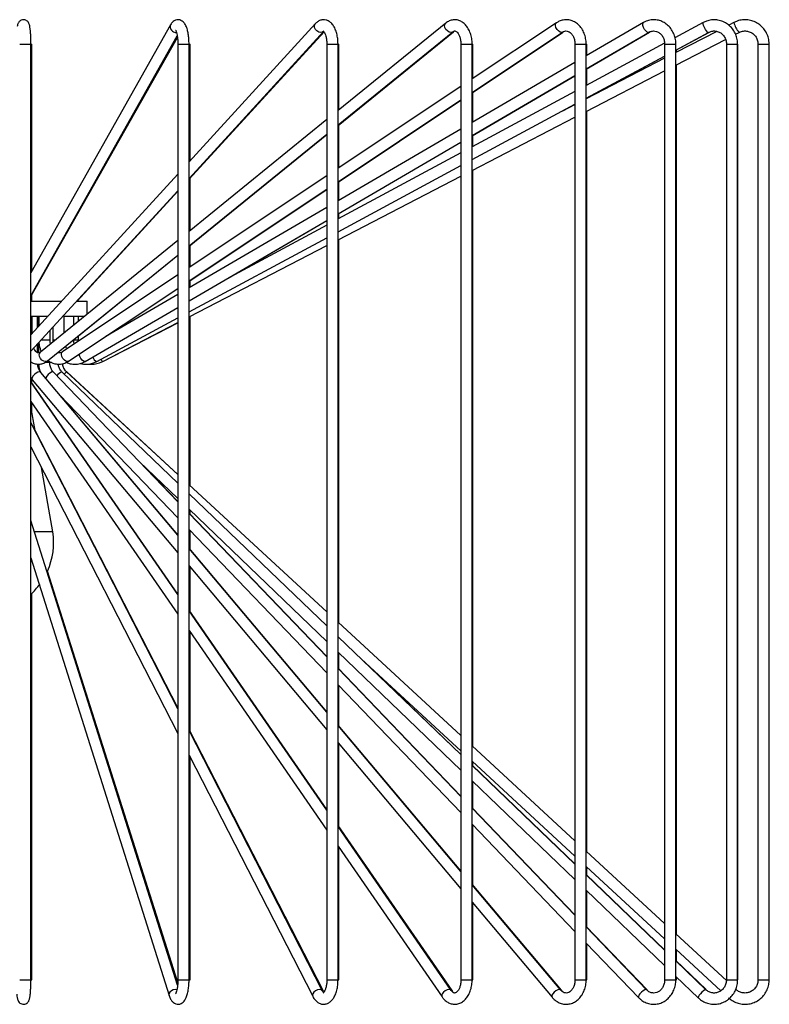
# Model space of a CAD drawing. Header units: millimetres. Extents: x 71 to 119, y 58 to 167.
# Tile 3 of 7: x 83 to 93, y 58 to 71. Entities that reach past the tile are written whole.
import ezdxf

# ---------------------------------------------------------------- set-up
doc = ezdxf.new("R2010")
doc.units = ezdxf.units.MM

msp = doc.modelspace()

# ---------------------------------------------------------------- linework, layer by layer
at = {"color": 7, "linetype": 'Continuous', "lineweight": 25}
for p, q in [((88.78577, 70.74263), (87.34529, 69.5729)), ((90.26672, 70.74682), (89.13905, 69.99551)), ((91.42997, 70.74918), (90.66485, 70.30245)), ((92.23141, 70.75045), (91.85218, 70.54643)), ((92.64059, 70.75103), (92.5708, 70.71492)), ((85.10659, 70.72119), (83.23729, 67.39924)), ((87.04338, 70.73503), (85.35251, 68.88641)), ((85.35251, 68.66416), (87.15406, 70.63379)), ((85.35251, 68.65545), (87.15793, 70.62441)), ((87.34529, 69.37967), (88.88033, 70.62618)), ((87.34529, 69.37283), (88.89122, 70.62615)), ((88.88033, 70.62618), (88.87918, 70.62529)), ((89.13905, 69.81527), (90.34989, 70.62199)), ((89.13905, 69.81018), (90.35883, 70.62197)), ((90.66485, 70.12876), (91.5056, 70.61964)), ((90.66485, 70.12521), (91.51225, 70.61963)), ((92.41079, 70.63216), (91.86406, 70.34936)), ((91.86406, 70.38249), (92.30247, 70.61836)), ((91.86406, 70.38038), (92.30657, 70.61835)), ((92.66211, 70.59328), (92.70951, 70.61779)), ((92.66239, 70.5927), (92.71089, 70.61779)), ((83.23729, 67.09336), (85.19413, 70.57088)), ((83.23729, 67.08496), (85.19669, 70.5518)), ((91.86406, 70.18048), (92.52899, 70.52441)), ((91.86406, 70.17982), (92.52914, 70.52379)), ((83.23729, 57.94088), (83.23729, 70.46213)), ((83.25184, 67.4251), (83.25184, 70.46213)), ((85.20251, 70.46213), (85.20251, 57.94088)), ((85.35251, 57.94088), (85.35251, 70.46213)), ((85.36651, 68.90171), (85.36651, 70.46213)), ((87.19529, 70.46213), (87.19529, 57.94088)), ((87.34529, 57.94088), (87.34529, 70.46213)), ((87.35819, 69.58338), (87.35819, 70.46213)), ((88.98905, 70.46213), (88.98905, 57.94088)), ((89.13905, 57.94088), (89.13905, 70.46213)), ((89.15035, 70.00305), (89.15035, 70.46213)), ((90.51485, 70.46213), (90.51485, 57.94088)), ((91.71366, 70.4719), (90.66485, 69.90764)), ((90.66485, 57.94088), (90.66485, 70.46213)), ((90.67413, 70.30787), (90.67413, 70.46213)), ((91.71406, 70.46213), (91.71406, 57.94088)), ((91.86406, 57.94088), (91.86406, 70.46213)), ((91.87096, 70.35292), (91.87096, 70.38409)), ((92.54059, 70.46213), (92.54059, 57.94088)), ((92.69059, 57.94088), (92.69059, 70.46213)), ((92.69484, 57.94088), (92.69484, 70.46213)), ((92.96269, 70.46213), (92.96269, 57.94088)), ((93.11269, 57.94088), (93.11269, 70.46213)), ((93.11412, 57.94088), (93.11412, 70.46213)), ((90.51485, 70.21487), (89.13905, 69.4116)), ((90.66485, 69.73731), (91.71406, 70.30179)), ((90.66485, 69.73546), (91.71406, 70.29971)), ((91.71406, 70.27176), (90.66485, 69.72905)), ((90.66485, 69.56017), (91.71406, 70.10288)), ((90.66485, 69.55959), (91.71406, 70.10223)), ((90.67413, 69.91263), (90.67413, 70.13063)), ((91.87096, 58.55161), (91.87096, 70.18338)), ((89.13905, 69.2379), (90.51485, 70.04118)), ((89.13905, 69.23499), (90.51485, 70.0377)), ((88.98905, 69.89557), (87.34529, 68.80043)), ((90.51485, 69.82694), (89.13905, 69.08675)), ((89.15035, 69.4182), (89.15035, 69.81771)), ((87.34529, 68.62018), (88.98905, 69.71533)), ((87.34529, 68.6164), (88.98905, 69.71035)), ((90.67413, 69.73385), (90.67413, 69.74045)), ((89.13905, 68.91642), (90.51485, 69.65661)), ((90.51485, 69.65146), (90.26679, 69.52315)), ((90.35283, 69.56766), (90.51485, 69.65479)), ((90.67413, 59.65564), (90.67413, 69.56439)), ((87.19529, 69.4511), (85.35251, 67.95468)), ((89.13905, 68.77094), (90.51485, 69.48258)), ((89.13905, 68.77046), (90.51485, 69.48201)), ((88.98905, 69.32402), (87.34529, 68.36429)), ((87.35819, 68.80902), (87.35819, 69.38328)), ((85.35251, 67.76145), (87.19529, 69.25786)), ((85.35251, 67.75723), (87.19529, 69.25122)), ((89.15035, 69.09284), (89.15035, 69.24159)), ((87.34529, 68.1906), (88.98905, 69.15032)), ((87.34529, 68.18844), (88.98905, 69.14748)), ((88.98905, 69.00605), (87.34529, 68.1217)), ((87.34529, 67.95137), (88.98905, 68.83572)), ((89.15035, 61.06127), (89.15035, 68.77631)), ((85.20251, 68.72241), (83.23729, 66.57384)), ((87.19529, 68.70049), (85.35251, 67.47274)), ((85.36651, 67.96605), (85.36651, 68.67072)), ((87.34529, 67.8431), (88.98905, 68.69335)), ((87.34529, 67.84274), (88.98905, 68.69288)), ((83.23729, 66.35159), (85.20251, 68.50016)), ((85.35251, 67.2925), (87.19529, 68.52024)), ((85.35251, 67.29016), (87.19529, 68.51657)), ((87.35819, 68.37183), (87.35819, 68.62498)), ((83.85471, 67.02199), (85.20251, 68.49186)), ((87.19529, 68.27672), (85.35251, 67.20079)), ((87.35819, 68.12864), (87.35819, 68.19596)), ((85.35251, 67.02709), (87.19529, 68.10302)), ((87.19529, 68.041), (85.84268, 67.31329)), ((85.87658, 67.33152), (87.19529, 68.10092)), ((85.35251, 66.87924), (87.19529, 67.87067)), ((87.35819, 62.71448), (87.35819, 67.84942)), ((85.20251, 67.83288), (83.36354, 66.33956)), ((85.35251, 66.81231), (87.19529, 67.76551)), ((85.35251, 66.81209), (87.19529, 67.76517)), ((85.36651, 67.48207), (85.36651, 67.76858)), ((83.4581, 66.22312), (85.20251, 67.63965)), ((83.87534, 66.55965), (85.20251, 67.63562)), ((85.20251, 67.37281), (83.65796, 66.34376)), ((83.74113, 66.21893), (85.20251, 67.19256)), ((84.25812, 66.56182), (85.20251, 67.19033)), ((85.36651, 67.20897), (85.36651, 67.29948)), ((83.25184, 67.02199), (83.25184, 67.11072)), ((85.20251, 67.11321), (84.23938, 66.55088)), ((83.23729, 67.02199), (83.6512, 67.02199)), ((83.85047, 67.02199), (83.99138, 67.02199)), ((83.96429, 66.21657), (85.20251, 66.93952)), ((83.99138, 66.84939), (83.99138, 67.02199)), ((83.23729, 66.82198), (83.46781, 66.82198)), ((83.25482, 66.59302), (83.25482, 66.82198)), ((83.32526, 66.67002), (83.32526, 66.82198)), ((83.32652, 66.67141), (83.32652, 66.82198)), ((83.33879, 66.82198), (83.33879, 66.68481)), ((83.343, 66.82198), (83.343, 66.68942)), ((83.67132, 66.82198), (83.95763, 66.82198)), ((83.6802, 66.5967), (83.6802, 66.82198)), ((83.80923, 66.70147), (83.80923, 66.82198)), ((83.87512, 66.75498), (83.87512, 66.82198)), ((83.87534, 66.75516), (83.87534, 66.82198)), ((84.11841, 66.21529), (85.20251, 66.79854)), ((85.36651, 64.55173), (85.36651, 66.81934)), ((83.5302, 66.67184), (83.5302, 66.50362)), ((84.19721, 66.21472), (85.20251, 66.73472)), ((84.19748, 66.21472), (85.20251, 66.73451)), ((83.493, 66.50362), (83.493, 66.63117)), ((83.87512, 66.50362), (83.87512, 66.56175)), ((83.87534, 66.50362), (83.87534, 66.56193)), ((83.32526, 66.33218), (83.32526, 66.44777)), ((83.32652, 66.44595), (83.33879, 66.45933)), ((83.32652, 66.33136), (83.32652, 66.44916)), ((83.33879, 66.46257), (83.33879, 66.32914)), ((83.5302, 66.50362), (83.5319, 66.47432)), ((83.80923, 66.50362), (83.80923, 66.50825)), ((83.87596, 66.48767), (83.87512, 66.50362)), ((83.65796, 66.34376), (83.65875, 66.34426)), ((83.48879, 66.20362), (83.48879, 66.21599)), ((83.23729, 65.99816), (83.2554, 65.97117)), ((85.20251, 63.89035), (83.37017, 66.06776)), ((85.20251, 64.33932), (83.53923, 66.07141)), ((85.20251, 64.58943), (83.65585, 66.07358)), ((85.20251, 64.70264), (83.71544, 66.07459)), ((85.20251, 64.70301), (83.71565, 66.07459)), ((85.20251, 63.10402), (83.23729, 65.94575)), ((85.20251, 63.09686), (83.23729, 65.9432)), ((83.25184, 65.92469), (83.25184, 65.97647)), ((83.2554, 65.97117), (85.20251, 63.65739)), ((83.62094, 65.76976), (85.20251, 64.12276)), ((85.20251, 63.89431), (83.63404, 65.75611)), ((83.23729, 65.6792), (85.20251, 62.83286)), ((83.29308, 65.29193), (83.23729, 65.61307)), ((83.25184, 65.52927), (83.25184, 65.65811)), ((85.20251, 61.56852), (83.23729, 65.40072)), ((85.20251, 61.58328), (83.29163, 65.30023)), ((83.23729, 65.072), (85.20251, 61.2398)), ((84.6863, 64.87689), (85.20251, 64.38154)), ((85.20251, 64.34158), (84.70949, 64.85463)), ((83.52838, 63.93743), (83.37944, 64.7948)), ((87.19529, 62.86475), (85.35251, 64.56465)), ((87.19529, 62.86414), (85.35251, 64.56426)), ((87.19529, 62.67718), (85.35251, 64.44549)), ((85.35251, 64.2376), (87.19529, 62.46929)), ((87.19529, 62.26783), (85.35251, 64.18549)), ((87.19529, 62.26409), (85.35251, 64.18311)), ((85.36651, 64.17092), (85.36651, 64.22417)), ((85.19886, 57.87055), (83.23729, 64.08804)), ((85.35251, 63.96655), (87.19529, 62.04753)), ((85.36651, 63.69963), (85.36651, 63.95197)), ((87.19529, 61.52883), (85.35251, 63.71625)), ((87.19529, 61.52229), (85.35251, 63.7121)), ((83.23729, 63.58949), (85.0846, 57.73416)), ((85.20144, 57.9045), (83.45711, 63.40922)), ((85.35251, 63.47914), (87.19529, 61.28932)), ((85.36651, 62.86687), (85.36651, 63.4625)), ((83.25184, 57.94088), (83.25184, 63.11264)), ((87.19529, 60.22244), (85.35251, 62.88712)), ((87.19529, 60.21061), (85.35251, 62.87961)), ((88.98905, 61.21007), (87.34529, 62.72638)), ((88.98905, 61.20925), (87.34529, 62.72575)), ((85.35251, 62.61561), (87.19529, 59.9466)), ((85.36651, 61.26427), (85.36651, 62.59533)), ((88.98905, 60.95591), (87.34529, 62.53324)), ((87.34529, 62.32535), (88.98905, 60.74802)), ((87.35819, 62.09831), (87.35819, 62.31297)), ((87.65831, 62.23288), (88.98905, 61.00516)), ((88.98905, 60.95857), (87.7166, 62.1791)), ((88.98905, 60.40119), (87.34529, 62.11174)), ((88.98905, 60.39612), (87.34529, 62.10789)), ((87.34529, 61.89133), (88.98905, 60.17956)), ((87.35819, 61.33546), (87.35819, 61.87789)), ((87.1521, 57.79102), (85.35251, 61.29151)), ((87.13972, 57.79095), (85.35251, 61.27603)), ((88.98905, 59.3996), (87.34529, 61.35078)), ((88.98905, 59.39073), (87.34529, 61.34404)), ((87.34529, 61.11108), (88.98905, 59.15777)), ((87.35819, 59.98688), (87.35819, 61.09575)), ((90.51485, 59.80257), (89.13905, 61.0717)), ((90.51485, 59.80156), (89.13905, 61.07086)), ((85.35251, 60.94731), (87.00625, 57.7225)), ((85.36651, 57.94088), (85.36651, 60.92001)), ((89.13905, 60.86677), (90.51485, 59.59748)), ((90.51485, 59.49502), (89.13905, 60.81469)), ((90.51485, 59.49178), (89.13905, 60.81198)), ((89.15035, 60.80384), (89.15035, 60.85634)), ((89.13905, 60.60409), (90.51485, 59.28388)), ((89.15035, 60.23333), (89.15035, 60.59324)), ((90.51485, 58.81339), (89.13905, 60.24509)), ((90.51485, 58.8072), (89.13905, 60.23992)), ((88.87097, 57.79939), (87.34529, 60.00554)), ((88.86012, 57.79934), (87.34529, 59.99336)), ((89.13905, 60.02335), (90.51485, 58.59063)), ((89.15035, 59.20812), (89.15035, 60.01158)), ((87.34529, 59.72935), (88.73669, 57.71411)), ((87.35819, 57.94088), (87.35819, 59.71067)), ((91.71406, 58.69634), (90.66485, 59.6642)), ((91.71406, 58.69519), (90.66485, 59.66317)), ((90.66485, 59.45909), (91.71406, 58.4911)), ((90.67413, 59.34224), (90.67413, 59.45053)), ((91.71406, 58.34474), (90.66485, 59.35114)), ((91.71406, 58.34103), (90.66485, 59.34784)), ((90.33236, 57.80505), (89.13905, 59.22154)), ((90.32346, 57.80502), (89.13905, 59.21248)), ((90.66485, 59.13995), (91.71406, 58.13314)), ((90.67413, 58.64763), (90.67413, 59.13105)), ((89.13905, 58.97952), (90.20869, 57.70844)), ((89.15035, 57.94088), (89.15035, 58.96608)), ((91.48031, 57.80869), (90.66485, 58.65729)), ((91.4737, 57.80868), (90.66485, 58.65099)), ((92.54018, 57.93428), (91.86406, 58.55798)), ((92.5401, 57.93309), (91.86406, 58.5568)), ((90.66485, 58.43442), (91.36551, 57.70478)), ((90.67413, 57.94088), (90.67413, 58.42476)), ((91.86406, 58.35271), (92.46724, 57.79623)), ((91.87096, 58.19424), (91.87096, 58.34635)), ((92.27065, 57.81085), (91.86406, 58.20086)), ((92.26658, 57.81084), (91.86406, 58.19709)), ((91.86406, 57.9892), (92.16272, 57.70261)), ((91.87096, 57.94088), (91.87096, 57.98258)), ((92.67289, 57.81185), (92.66625, 57.81798))]:
    msp.add_line(p, q, dxfattribs=at)
at = {"color": 1, "linetype": 'Continuous', "lineweight": 25}
for p, q in [((88.89122, 70.62615), (88.89868, 70.63443)), ((91.51225, 70.61963), (91.51471, 70.62147)), ((83.08729, 70.46213), (83.23729, 70.46213)), ((83.23729, 70.46213), (83.25184, 70.46213)), ((85.20251, 70.46213), (85.35251, 70.46213)), ((85.35271, 70.46213), (85.36651, 70.46213)), ((87.19529, 70.46213), (87.34529, 70.46213)), ((87.34529, 70.46213), (87.35819, 70.46213)), ((88.98905, 70.46213), (89.13905, 70.46213)), ((89.13905, 70.46213), (89.15035, 70.46213)), ((90.51485, 70.46213), (90.66485, 70.46213)), ((90.66485, 70.46213), (90.67413, 70.46213)), ((91.71406, 70.46213), (91.86406, 70.46213)), ((92.54059, 70.46213), (92.69059, 70.46213)), ((92.69059, 70.46213), (92.69484, 70.46213)), ((92.96269, 70.46213), (93.11269, 70.46213)), ((93.11269, 70.46213), (93.11412, 70.46213)), ((83.37634, 66.50362), (83.493, 66.50362)), ((83.5302, 66.50362), (83.56557, 66.50362)), ((83.80353, 66.50362), (83.80923, 66.50362)), ((83.80944, 66.50362), (83.87512, 66.50362)), ((83.87512, 66.50362), (83.87534, 66.50362)), ((83.24888, 66.20362), (83.23729, 66.20362)), ((83.48879, 66.20362), (83.42636, 66.20362)), ((83.51132, 66.20362), (83.48879, 66.20362)), ((84.19748, 66.21472), (84.19775, 66.215)), ((83.71565, 66.07459), (83.71579, 66.07427)), ((83.52838, 63.93743), (83.2848, 63.93743)), ((83.08729, 57.94088), (83.23729, 57.94088)), ((83.23693, 57.94088), (83.25184, 57.94088)), ((85.20251, 57.94088), (85.35251, 57.94088)), ((85.35271, 57.94088), (85.36651, 57.94088)), ((87.19529, 57.94088), (87.34529, 57.94088)), ((87.34529, 57.94088), (87.35819, 57.94088)), ((88.98905, 57.94088), (89.13905, 57.94088)), ((89.13905, 57.94088), (89.15035, 57.94088)), ((90.51485, 57.94088), (90.66485, 57.94088)), ((90.66485, 57.94088), (90.67413, 57.94088)), ((91.71406, 57.94088), (91.86406, 57.94088)), ((91.86406, 57.94088), (91.87096, 57.94088)), ((92.54059, 57.94088), (92.69059, 57.94088)), ((92.69059, 57.94088), (92.69484, 57.94088)), ((92.96269, 57.94088), (93.11269, 57.94088)), ((93.11269, 57.94088), (93.11412, 57.94088))]:
    msp.add_line(p, q, dxfattribs=at)
at = {"color": 1, "linetype": 'Continuous', "lineweight": 25, "flags": 128}
for points in [[(88.87918, 70.62529), (88.87535, 70.6228), (88.85481, 70.61773), (88.83095, 70.6228), (88.80742, 70.63725), (88.78779, 70.65889), (88.77504, 70.68441), (88.77113, 70.70993), (88.77665, 70.73156), (88.78577, 70.74263)], [(90.34989, 70.62199), (90.33482, 70.61773), (90.31458, 70.6228), (90.29339, 70.63725), (90.27446, 70.65889), (90.26069, 70.68441), (90.25416, 70.70993), (90.25588, 70.73156), (90.26558, 70.74602), (90.26672, 70.74682)], [(91.5056, 70.61964), (91.49805, 70.61773), (91.4822, 70.6228), (91.46416, 70.63725), (91.44666, 70.65889), (91.43239, 70.68441), (91.4235, 70.70993), (91.42136, 70.73156), (91.42628, 70.74602), (91.42997, 70.74918)], [(92.30247, 70.61836), (92.29978, 70.61773), (92.28893, 70.6228), (92.27473, 70.63725), (92.25935, 70.65889), (92.24512, 70.68441), (92.23421, 70.70993), (92.22829, 70.73156), (92.22825, 70.74602), (92.23141, 70.75045)], [(87.15406, 70.63379), (87.13897, 70.6228), (87.11488, 70.61773), (87.08833, 70.6228), (87.06336, 70.63725), (87.04377, 70.65889), (87.03255, 70.68441), (87.0314, 70.70993), (87.0405, 70.73156), (87.04338, 70.73503)], [(83.4581, 66.22312), (83.45312, 66.21973), (83.43258, 66.21465), (83.40872, 66.21973), (83.38519, 66.23419), (83.36555, 66.25582), (83.35281, 66.28134), (83.3489, 66.30686), (83.35442, 66.32849), (83.36354, 66.33956)], [(83.74113, 66.21893), (83.72607, 66.21465), (83.70582, 66.21973), (83.68463, 66.23419), (83.6657, 66.25582), (83.65193, 66.28134), (83.64541, 66.30686), (83.64712, 66.32849), (83.65682, 66.34295), (83.65796, 66.34376)], [(83.96429, 66.21657), (83.95674, 66.21465), (83.94089, 66.21973), (83.92284, 66.23419), (83.90535, 66.25582), (83.89108, 66.28134), (83.88219, 66.30686), (83.88109, 66.31217)], [(83.37017, 66.06776), (83.36721, 66.0705), (83.35197, 66.07471), (83.33076, 66.0705), (83.30682, 66.05853), (83.28379, 66.04061), (83.26516, 66.01947), (83.25379, 65.99832), (83.2514, 65.9804), (83.2554, 65.97117)], [(83.53923, 66.07141), (83.52985, 66.07471), (83.5129, 66.0705), (83.49172, 66.05853), (83.46954, 66.04061), (83.44973, 66.01947), (83.43532, 65.99832), (83.43279, 65.99333)], [(85.19055, 57.80971), (85.17082, 57.81198), (85.14223, 57.80777), (85.11575, 57.79579), (85.09543, 57.77787), (85.08434, 57.75673), (85.08418, 57.73559), (85.08461, 57.73414)], [(87.13972, 57.79095), (87.13666, 57.79579), (87.12037, 57.80777), (87.09687, 57.81198), (87.06973, 57.80777), (87.04308, 57.79579), (87.02099, 57.77787), (87.00682, 57.75673), (87.00272, 57.73559), (87.00625, 57.7225)], [(87.1521, 57.79102), (87.15564, 57.77787), (87.15571, 57.77576)], [(88.86012, 57.79934), (88.85031, 57.80777), (88.83056, 57.81198), (88.80591, 57.80777), (88.78012, 57.79579), (88.75712, 57.77787), (88.7404, 57.75673), (88.73251, 57.73559), (88.73465, 57.71766), (88.73669, 57.71411)], [(88.87097, 57.79939), (88.87303, 57.79579), (88.87557, 57.78408)], [(90.32346, 57.80502), (90.32051, 57.80777), (90.30527, 57.81198), (90.28406, 57.80777), (90.26012, 57.79579), (90.23708, 57.77787), (90.21846, 57.75673), (90.20709, 57.73559), (90.2047, 57.71766), (90.20869, 57.70844)], [(90.33236, 57.80505), (90.33636, 57.79579), (90.33663, 57.79261)], [(91.4737, 57.80868), (91.46432, 57.81198), (91.44737, 57.80777), (91.42619, 57.79579), (91.40401, 57.77787), (91.3842, 57.75673), (91.36979, 57.73559), (91.36295, 57.71766), (91.36474, 57.70568), (91.36551, 57.70478)], [(92.26658, 57.81084), (92.26318, 57.81198), (92.25113, 57.80777), (92.23353, 57.79579), (92.21306, 57.77787), (92.19283, 57.75673), (92.17592, 57.73559), (92.1649, 57.71766), (92.16146, 57.70568), (92.16272, 57.70261)]]:
    msp.add_lwpolyline(points, dxfattribs=at)
at = {"color": 1, "linetype": 'Continuous', "lineweight": 25}
for centre, radius, start, end in [((92.93839, 70.82062), 0.30582, 193.153507, 221.546662), ((85.17612, 70.69253), 0.07521, 157.616075, 276.19423), ((84.15276, 66.30081), 0.09216, 196.288748, 248.119014), ((84.24461, 66.27268), 0.07487, 201.188438, 230.726207), ((83.68399, 65.95987), 0.11714, 103.900302, 147.244556), ((83.76317, 65.98662), 0.10008, 118.479561, 142.811662), ((92.67695, 57.79288), 0.01973, 105.976619, 139.850372)]:
    msp.add_arc(centre, radius, start, end, dxfattribs=at)
at = {"color": 7, "linetype": 'Continuous', "lineweight": 25}
for start_param, end_param in [(5.94058113, 6.4171628), (5.62365856, 5.77041266)]:
    msp.add_ellipse((82.09138, 63.78716), major_axis=(1.45, 0), ratio=0.77586207, start_param=start_param, end_param=end_param, dxfattribs=at)
for points, knots in [([(83.23729, 70.46213), (83.23724, 70.47337), (83.23712, 70.50616), (83.2357, 70.5595), (83.23257, 70.61749), (83.22792, 70.66756), (83.22254, 70.70226), (83.21626, 70.72643), (83.20776, 70.7468), (83.19166, 70.76756), (83.16821, 70.78288), (83.13882, 70.78915), (83.1102, 70.78377), (83.08817, 70.77046), (83.0738, 70.75485), (83.06451, 70.73861), (83.05779, 70.72061), (83.0549, 70.70685), (83.05311, 70.69835)], [0, 0, 0, 0, 0.05191787, 0.15142908, 0.25156038, 0.35307493, 0.4586181, 0.52512805, 0.57955817, 0.62396226, 0.6689802, 0.71627359, 0.76609436, 0.8060586, 0.84220073, 0.87864515, 0.92495461, 1, 1, 1, 1]), ([(85.35251, 70.46213), (85.35237, 70.474), (85.35198, 70.5086), (85.34752, 70.5651), (85.33753, 70.62766), (85.32199, 70.68417), (85.30232, 70.72707), (85.27673, 70.75923), (85.2464, 70.78033), (85.20854, 70.78978), (85.17035, 70.78318), (85.13952, 70.7643), (85.11979, 70.74293), (85.11041, 70.72748), (85.10659, 70.72119)], [0, 0, 0, 0, 0.05601231, 0.1631699, 0.27170559, 0.38367364, 0.5043602, 0.58560479, 0.65914993, 0.73125621, 0.80847107, 0.87797677, 0.95032364, 1, 1, 1, 1]), ([(87.34529, 70.46213), (87.34506, 70.4746), (87.34439, 70.51065), (87.3369, 70.56953), (87.32011, 70.63486), (87.29535, 70.69139), (87.26393, 70.73585), (87.22712, 70.76724), (87.18559, 70.78539), (87.14078, 70.78917), (87.09765, 70.77763), (87.06544, 70.7574), (87.04928, 70.74101), (87.04338, 70.73503)], [0, 0, 0, 0, 0.05834067, 0.168656, 0.28051733, 0.39551013, 0.50236301, 0.59787129, 0.68601368, 0.77211351, 0.86181453, 0.94958666, 1, 1, 1, 1]), ([(89.13905, 70.46213), (89.13872, 70.47513), (89.13779, 70.51218), (89.12759, 70.57243), (89.10512, 70.63872), (89.07277, 70.69522), (89.03285, 70.73928), (88.98794, 70.76965), (88.93753, 70.78689), (88.88457, 70.78846), (88.83146, 70.77448), (88.80127, 70.75343), (88.78577, 70.74263)], [0, 0, 0, 0, 0.060190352, 0.171472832, 0.283950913, 0.398060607, 0.501538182, 0.600464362, 0.695698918, 0.797686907, 0.896145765, 1, 1, 1, 1]), ([(90.66485, 70.46213), (90.66444, 70.47559), (90.66329, 70.51321), (90.65092, 70.574), (90.62426, 70.64012), (90.58543, 70.69775), (90.53633, 70.74348), (90.47962, 70.7744), (90.4189, 70.78884), (90.35819, 70.78636), (90.30679, 70.77091), (90.2781, 70.75367), (90.26672, 70.74682)], [0, 0, 0, 0, 0.06170335, 0.17248547, 0.28400042, 0.39590877, 0.50745689, 0.61735065, 0.72450043, 0.82901035, 0.932157, 1, 1, 1, 1]), ([(91.86406, 70.46213), (91.86358, 70.47594), (91.86227, 70.51384), (91.84832, 70.5747), (91.81888, 70.64021), (91.77655, 70.69705), (91.72369, 70.74212), (91.66305, 70.77301), (91.59792, 70.78829), (91.5319, 70.78715), (91.47504, 70.77284), (91.44277, 70.75589), (91.42997, 70.74918)], [0, 0, 0, 0, 0.0628818, 0.172510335, 0.282485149, 0.392400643, 0.501878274, 0.61049908, 0.718011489, 0.824503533, 0.930411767, 1, 1, 1, 1]), ([(92.69059, 70.46213), (92.69007, 70.47619), (92.68864, 70.51421), (92.67368, 70.57496), (92.64255, 70.63992), (92.59808, 70.69624), (92.54273, 70.74102), (92.47926, 70.77205), (92.41081, 70.78789), (92.34095, 70.78758), (92.28014, 70.77395), (92.24532, 70.75716), (92.23141, 70.75045)], [0, 0, 0, 0, 0.06369022, 0.17221852, 0.28092372, 0.38955812, 0.49797806, 0.60609846, 0.7138742, 0.82134925, 0.92864175, 1, 1, 1, 1]), ([(93.11269, 70.46213), (93.11213, 70.47631), (93.11065, 70.51437), (93.0952, 70.57504), (93.06328, 70.63969), (93.01777, 70.69575), (92.96119, 70.74043), (92.89622, 70.77156), (92.82601, 70.78769), (92.75413, 70.78778), (92.69126, 70.77446), (92.65511, 70.75774), (92.64059, 70.75103)], [0, 0, 0, 0, 0.06410194, 0.17198691, 0.2800126, 0.38802272, 0.49601127, 0.60396694, 0.71188644, 0.81977554, 0.92764688, 1, 1, 1, 1]), ([(85.17215, 70.64915), (85.17193, 70.64942), (85.17119, 70.65028), (85.1773, 70.63987), (85.18501, 70.61727), (85.19352, 70.58055), (85.19991, 70.53276), (85.20233, 70.49121), (85.20248, 70.4673), (85.20251, 70.46213)], [0, 0, 0, 0, 0.05932306, 0.19333764, 0.35441677, 0.5371422, 0.73558229, 0.94283115, 1, 1, 1, 1]), ([(87.14733, 70.63775), (87.14699, 70.63791), (87.14577, 70.6385), (87.1561, 70.62966), (87.16995, 70.60483), (87.18318, 70.56769), (87.19237, 70.52131), (87.19517, 70.48433), (87.19528, 70.46462), (87.19529, 70.46213)], [0, 0, 0, 0, 0.06951798, 0.24795957, 0.41933541, 0.59770405, 0.7857831, 0.9729658, 1, 1, 1, 1]), ([(88.88033, 70.62618), (88.88333, 70.62837), (88.89265, 70.63515), (88.90387, 70.63768), (88.91411, 70.63693), (88.9321, 70.6268), (88.95243, 70.60413), (88.97125, 70.56851), (88.98448, 70.52298), (88.9888, 70.48582), (88.98901, 70.46566), (88.98905, 70.46213)], [0, 0, 0, 0, 0.06329064, 0.19645911, 0.35162844, 0.47546396, 0.5947327, 0.72213353, 0.85000806, 0.97373933, 1, 1, 1, 1]), ([(90.34989, 70.62199), (90.3543, 70.62464), (90.36883, 70.63336), (90.39354, 70.63893), (90.42255, 70.63474), (90.45233, 70.61774), (90.47944, 70.58872), (90.50103, 70.54799), (90.51308, 70.50343), (90.51434, 70.47408), (90.51485, 70.46213)], [0, 0, 0, 0, 0.06359038, 0.20927475, 0.36802671, 0.50336537, 0.63254467, 0.77049023, 0.90652249, 1, 1, 1, 1]), ([(91.5056, 70.61964), (91.51121, 70.62259), (91.52984, 70.63242), (91.56393, 70.6394), (91.60646, 70.63379), (91.64713, 70.61245), (91.68119, 70.57686), (91.70452, 70.53111), (91.71333, 70.49092), (91.71392, 70.46783), (91.71406, 70.46213)], [0, 0, 0, 0, 0.063873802, 0.212261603, 0.365242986, 0.519901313, 0.668687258, 0.812503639, 0.953732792, 1, 1, 1, 1]), ([(92.30247, 70.61836), (92.30892, 70.62149), (92.33023, 70.63185), (92.36996, 70.63951), (92.4193, 70.63383), (92.46525, 70.61246), (92.50331, 70.57735), (92.52963, 70.53185), (92.53973, 70.49144), (92.54042, 70.46804), (92.54059, 70.46213)], [0, 0, 0, 0, 0.064102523, 0.211808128, 0.360960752, 0.510614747, 0.659051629, 0.805723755, 0.95090613, 1, 1, 1, 1]), ([(92.70951, 70.61779), (92.71639, 70.62101), (92.73902, 70.63159), (92.78142, 70.63953), (92.83396, 70.63393), (92.88261, 70.61267), (92.92283, 70.57783), (92.95079, 70.53257), (92.96172, 70.492), (92.96249, 70.4683), (92.96269, 70.46213)], [0, 0, 0, 0, 0.064239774, 0.211217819, 0.358730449, 0.506300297, 0.653768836, 0.801046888, 0.948153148, 1, 1, 1, 1]), ([(83.34491, 66.46601), (83.34496, 66.46511), (83.34618, 66.44011), (83.35462, 66.39898), (83.37046, 66.3631), (83.37685, 66.34861)], [0, 0, 0, 0, 0.02158245, 0.60489058, 1, 1, 1, 1]), ([(83.50052, 66.44888), (83.49867, 66.45518), (83.49356, 66.4725), (83.49322, 66.49152), (83.493, 66.50362)], [0, 0, 0, 0, 0.36396416, 1, 1, 1, 1]), ([(83.72084, 66.38443), (83.71861, 66.38661), (83.70974, 66.39529), (83.70458, 66.40833), (83.70072, 66.41809)], [0, 0, 0, 0, 0.25107254, 1, 1, 1, 1]), ([(83.81883, 66.44964), (83.81512, 66.4616), (83.80966, 66.47921), (83.80933, 66.49769), (83.80923, 66.50362)], [0, 0, 0, 0, 0.67873184, 1, 1, 1, 1]), ([(83.36354, 66.33956), (83.36054, 66.33738), (83.35122, 66.3306), (83.34001, 66.32808), (83.32973, 66.32875), (83.31185, 66.33914), (83.29248, 66.35953), (83.28198, 66.38175), (83.27711, 66.39207)], [0, 0, 0, 0, 0.09064881, 0.28139715, 0.50365594, 0.68103764, 0.85187362, 1, 1, 1, 1]), ([(83.65796, 66.34376), (83.65355, 66.34113), (83.63901, 66.3325), (83.61814, 66.32661), (83.6015, 66.33046), (83.5946, 66.33206)], [0, 0, 0, 0, 0.20372938, 0.67044134, 1, 1, 1, 1]), ([(83.23729, 66.21146), (83.24388, 66.20668), (83.26451, 66.19177), (83.30657, 66.1793), (83.35924, 66.17717), (83.41242, 66.1913), (83.4426, 66.21232), (83.4581, 66.22312)], [0, 0, 0, 0, 0.1008301, 0.3151561, 0.54468471, 0.76627109, 1, 1, 1, 1]), ([(83.37017, 66.06776), (83.36611, 66.07296), (83.35347, 66.08916), (83.33683, 66.12485), (83.32762, 66.15993), (83.32665, 66.17913), (83.32655, 66.18101)], [0, 0, 0, 0, 0.18325618, 0.57094408, 0.95798067, 1, 1, 1, 1]), ([(83.34012, 66.18056), (83.34042, 66.17447), (83.34187, 66.14436), (83.34874, 66.1082), (83.36131, 66.08162), (83.36374, 66.07648)], [0, 0, 0, 0, 0.169897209, 0.839411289, 1, 1, 1, 1]), ([(83.46792, 66.22935), (83.46966, 66.2277), (83.48736, 66.21093), (83.5288, 66.19216), (83.58881, 66.1767), (83.6497, 66.17945), (83.70106, 66.19483), (83.72975, 66.21208), (83.74113, 66.21893)], [0, 0, 0, 0, 0.023767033, 0.241585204, 0.453955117, 0.661094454, 0.865534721, 1, 1, 1, 1]), ([(83.53923, 66.07141), (83.53455, 66.07668), (83.5195, 66.09364), (83.50014, 66.13006), (83.48983, 66.17134), (83.48903, 66.19619), (83.48879, 66.20362)], [0, 0, 0, 0, 0.1575811, 0.50665702, 0.85256188, 1, 1, 1, 1]), ([(83.65585, 66.07358), (83.65073, 66.07893), (83.63398, 66.09641), (83.61272, 66.13179), (83.60655, 66.16464), (83.60364, 66.18018)], [0, 0, 0, 0, 0.18862737, 0.61611838, 1, 1, 1, 1]), ([(83.71544, 66.07459), (83.71007, 66.07998), (83.69241, 66.09768), (83.66973, 66.13441), (83.66338, 66.16847), (83.66026, 66.18524)], [0, 0, 0, 0, 0.18180187, 0.5970646, 1, 1, 1, 1]), ([(83.71565, 66.07459), (83.71027, 66.07998), (83.69261, 66.09769), (83.66992, 66.13444), (83.66357, 66.16851), (83.66044, 66.1853)], [0, 0, 0, 0, 0.18171861, 0.59679741, 1, 1, 1, 1]), ([(83.71559, 66.20372), (83.7211, 66.20075), (83.74628, 66.18719), (83.79665, 66.17816), (83.86229, 66.17841), (83.91923, 66.19294), (83.9515, 66.20986), (83.96429, 66.21657)], [0, 0, 0, 0, 0.07177682, 0.32798691, 0.58176761, 0.83416539, 1, 1, 1, 1]), ([(83.89782, 66.19011), (83.91158, 66.18639), (83.94777, 66.1766), (84.00897, 66.17859), (84.06966, 66.19173), (84.1045, 66.20856), (84.11841, 66.21529)], [0, 0, 0, 0, 0.18733341, 0.49258904, 0.79732156, 1, 1, 1, 1]), ([(84.01087, 66.18101), (84.01127, 66.18091), (84.03486, 66.17543), (84.08389, 66.17918), (84.14651, 66.19109), (84.18269, 66.20795), (84.19721, 66.21472)], [0, 0, 0, 0, 0.006501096, 0.37853191, 0.750492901, 1, 1, 1, 1]), ([(83.0469, 57.74882), (83.04781, 57.74098), (83.05058, 57.71682), (83.05557, 57.69041), (83.0635, 57.66512), (83.07817, 57.64142), (83.10089, 57.62342), (83.12859, 57.61454), (83.15752, 57.61665), (83.18138, 57.62772), (83.198, 57.64287), (83.20868, 57.65887), (83.21586, 57.67568), (83.22215, 57.6986), (83.22752, 57.7321), (83.23235, 57.78247), (83.23557, 57.84011), (83.2371, 57.89495), (83.23724, 57.9288), (83.23729, 57.94088)], [0, 0, 0, 0, 0.04770918, 0.1471058, 0.20850759, 0.25625615, 0.29591073, 0.33824478, 0.38103483, 0.41926634, 0.45256858, 0.48487339, 0.52189988, 0.57661602, 0.6774456, 0.76598861, 0.85897403, 0.94964605, 1, 1, 1, 1]), ([(85.0846, 57.73416), (85.08768, 57.72514), (85.09658, 57.69914), (85.1137, 57.66703), (85.14034, 57.63765), (85.17247, 57.61909), (85.21086, 57.61344), (85.24739, 57.62323), (85.27624, 57.64367), (85.29854, 57.67094), (85.31782, 57.70841), (85.334, 57.75935), (85.34567, 57.82273), (85.35163, 57.88475), (85.35225, 57.92443), (85.35251, 57.94088)], [0, 0, 0, 0, 0.05240379, 0.15101113, 0.22026524, 0.28527957, 0.34960633, 0.41621598, 0.47785137, 0.54423393, 0.62606212, 0.73059398, 0.83320133, 0.9308354, 1, 1, 1, 1]), ([(85.20251, 57.94088), (85.20239, 57.93091), (85.20206, 57.90186), (85.19838, 57.85524), (85.1908, 57.8086), (85.182, 57.77542), (85.17346, 57.75581), (85.17204, 57.75391), (85.17141, 57.75306)], [0, 0, 0, 0, 0.11028634, 0.3214338, 0.52971829, 0.70993846, 0.87050737, 1, 1, 1, 1]), ([(87.00625, 57.7225), (87.01156, 57.71293), (87.02574, 57.68737), (87.05393, 57.65445), (87.09253, 57.62764), (87.13663, 57.61417), (87.18253, 57.61663), (87.22457, 57.63436), (87.26002, 57.66336), (87.29039, 57.70352), (87.31561, 57.75583), (87.33394, 57.8188), (87.34379, 57.8822), (87.34484, 57.92346), (87.34529, 57.94088)], [0, 0, 0, 0, 0.05479584, 0.14627292, 0.2279689, 0.30502512, 0.38815769, 0.46642168, 0.54561605, 0.63236638, 0.72871069, 0.8289063, 0.92775946, 1, 1, 1, 1]), ([(87.19529, 57.94088), (87.19511, 57.93151), (87.1946, 57.904), (87.18891, 57.85992), (87.17689, 57.81496), (87.16222, 57.7825), (87.14837, 57.76587), (87.14732, 57.76546), (87.14685, 57.76528)], [0, 0, 0, 0, 0.10190006, 0.29898452, 0.49296406, 0.67995714, 0.85820797, 1, 1, 1, 1]), ([(88.73669, 57.71411), (88.7439, 57.70446), (88.76268, 57.67932), (88.79921, 57.64765), (88.84625, 57.62358), (88.8975, 57.61351), (88.94964, 57.6188), (88.99899, 57.63932), (89.04257, 57.67278), (89.0798, 57.71831), (89.10952, 57.77499), (89.12991, 57.84052), (89.13822, 57.89743), (89.13886, 57.93113), (89.13905, 57.94088)], [0, 0, 0, 0, 0.055979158, 0.145727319, 0.231472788, 0.314930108, 0.403348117, 0.489817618, 0.577367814, 0.668762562, 0.764243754, 0.861980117, 0.960030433, 1, 1, 1, 1]), ([(88.98905, 57.94088), (88.98882, 57.93204), (88.98816, 57.90572), (88.98068, 57.86337), (88.96489, 57.82017), (88.94463, 57.78853), (88.92453, 57.77084), (88.90977, 57.76545), (88.9004, 57.76554), (88.8851, 57.77188), (88.87004, 57.7856), (88.86191, 57.79686), (88.86012, 57.79934)], [0, 0, 0, 0, 0.05822497, 0.17340099, 0.28723431, 0.39867712, 0.50898942, 0.62231902, 0.75154217, 0.86386018, 0.97004556, 1, 1, 1, 1]), ([(90.20869, 57.70844), (90.21738, 57.6989), (90.24102, 57.67294), (90.28715, 57.64091), (90.34624, 57.61871), (90.40748, 57.61344), (90.4669, 57.62438), (90.52187, 57.65018), (90.57043, 57.68932), (90.61094, 57.74032), (90.64134, 57.80125), (90.66112, 57.86925), (90.66361, 57.91701), (90.66485, 57.94088)], [0, 0, 0, 0, 0.05650613, 0.15381588, 0.24974763, 0.34315473, 0.43477413, 0.52580279, 0.61766085, 0.71128105, 0.80668545, 0.90333897, 1, 1, 1, 1]), ([(90.51485, 57.94088), (90.51459, 57.9325), (90.51381, 57.90695), (90.50474, 57.86554), (90.48507, 57.82278), (90.45889, 57.7908), (90.43001, 57.77146), (90.40082, 57.76405), (90.3722, 57.76801), (90.34483, 57.78243), (90.32963, 57.7985), (90.32346, 57.80502)], [0, 0, 0, 0, 0.0581028, 0.17698993, 0.29538559, 0.41334465, 0.53253097, 0.65768186, 0.79770954, 0.91792059, 1, 1, 1, 1]), ([(91.36551, 57.70478), (91.37526, 57.6954), (91.40152, 57.67013), (91.45194, 57.63943), (91.51563, 57.61836), (91.58181, 57.61354), (91.64679, 57.62469), (91.70757, 57.65102), (91.76145, 57.69108), (91.80619, 57.74306), (91.8394, 57.80468), (91.86026, 57.87182), (91.86282, 57.91828), (91.86406, 57.94088)], [0, 0, 0, 0, 0.05668713, 0.15265565, 0.24808774, 0.34255291, 0.4363414, 0.52985957, 0.62361913, 0.71802075, 0.81321406, 0.90914226, 1, 1, 1, 1]), ([(91.71406, 57.94088), (91.71378, 57.93285), (91.7129, 57.9077), (91.7024, 57.86655), (91.67894, 57.82343), (91.64658, 57.79059), (91.60853, 57.77024), (91.56719, 57.76342), (91.52487, 57.77141), (91.4932, 57.78962), (91.47754, 57.80492), (91.4737, 57.80868)], [0, 0, 0, 0, 0.05764014, 0.18057664, 0.30362615, 0.42723383, 0.55302232, 0.68335869, 0.81944052, 0.95565844, 1, 1, 1, 1]), ([(92.16272, 57.70261), (92.17317, 57.69335), (92.2012, 57.66849), (92.25462, 57.63852), (92.32178, 57.61809), (92.39167, 57.61361), (92.46063, 57.62503), (92.52538, 57.65174), (92.58282, 57.69238), (92.63037, 57.74501), (92.6654, 57.80716), (92.68681, 57.87369), (92.68937, 57.91923), (92.69059, 57.94088)], [0, 0, 0, 0, 0.05673866, 0.1522302, 0.24763257, 0.34275284, 0.43767463, 0.53250549, 0.62738507, 0.72243807, 0.81775648, 0.91335034, 1, 1, 1, 1]), ([(92.54059, 57.94088), (92.5403, 57.9331), (92.53934, 57.90803), (92.52767, 57.8667), (92.50085, 57.82283), (92.46312, 57.78931), (92.41794, 57.76892), (92.36883, 57.76343), (92.32005, 57.77376), (92.28621, 57.79296), (92.27006, 57.80767), (92.26658, 57.81084)], [0, 0, 0, 0, 0.05715562, 0.18404795, 0.31131623, 0.43918911, 0.56834205, 0.69918217, 0.83141663, 0.96357791, 1, 1, 1, 1]), ([(92.56981, 57.7016), (92.5806, 57.6924), (92.60954, 57.66774), (92.66451, 57.6381), (92.73351, 57.61795), (92.80539, 57.61366), (92.87641, 57.62522), (92.94318, 57.65214), (93.00243, 57.69306), (93.05138, 57.74603), (93.0873, 57.80845), (93.10893, 57.87468), (93.11149, 57.91974), (93.11269, 57.94088)], [0, 0, 0, 0, 0.05674228, 0.15210033, 0.24756063, 0.34299155, 0.43840229, 0.53380486, 0.62920746, 0.72463359, 0.82008283, 0.91555809, 1, 1, 1, 1]), ([(92.96269, 57.94088), (92.96238, 57.93322), (92.96139, 57.90812), (92.94901, 57.86652), (92.92012, 57.82209), (92.87922, 57.78828), (92.83026, 57.76818), (92.77749, 57.76357), (92.72671, 57.77486), (92.69184, 57.79411), (92.67544, 57.80843), (92.67152, 57.81185)], [0, 0, 0, 0, 0.05686123, 0.18639289, 0.3163192, 0.44634663, 0.57655097, 0.70693224, 0.83743937, 0.96118508, 1, 1, 1, 1]), ([(87.15104, 57.77353), (87.14824, 57.77703), (87.14469, 57.78147), (87.14059, 57.7893), (87.13972, 57.79095)], [0, 0, 0, 0, 0.788929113, 1, 1, 1, 1])]:
    msp.add_open_spline(points, degree=3, knots=knots, dxfattribs=at)

doc.saveas('drawing.dxf')
